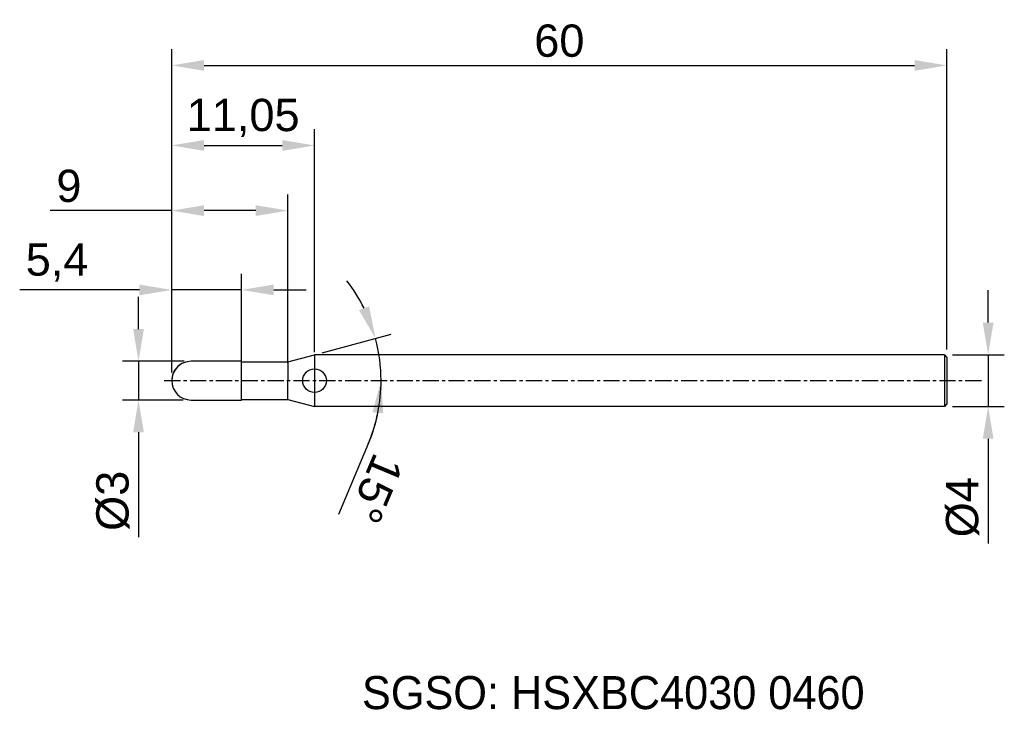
# Model space of a CAD drawing. Header units: millimetres. Extents: x 7880.7 to 7956.9, y 6079.1 to 6132.5.
import ezdxf
from ezdxf.enums import TextEntityAlignment as Align

# ---------------------------------------------------------------- set-up
doc = ezdxf.new("R2010")
doc.units = ezdxf.units.MM
doc.linetypes.add('CENTER', pattern=[2, 1.25, -0.25, 0.25, -0.25])
for name, color, linetype, lineweight in [('1', 4, 'Continuous', 25), ('SK1', 4, 'Continuous', 25), ('SK4', 2, 'Continuous', 25), ('SK6', 5, 'Continuous', 25)]:
    doc.layers.add(name, color=color, linetype=linetype, lineweight=lineweight)
doc.styles.add('MS PGothic', font='txt')
doc.styles.get("Standard").update_dxf_attribs({"font": 'arial.ttf'})
doc.dimstyles.new('ISO-25', dxfattribs={"dimtxt": 2.5, "dimasz": 2.5, "dimexe": 1.25, "dimexo": 0.625, "dimtad": 1, "dimtxsty": 'Standard', "dimcen": 2.5, "dimadec": 0, "dimazin": 0, "dimtfac": 1, "dimtmove": 0, "dimatfit": 3, "dimfxl": 1, "dimarcsym": 0})

# ---------------------------------------------------------------- blocks, each defined once
blk = doc.blocks.new('*D54')
at = {"color": 0, "linetype": 'ByBlock', "lineweight": -2, "transparency": 16777216}
for p, q in [((7955.668, 6109.071), (7955.668, 6111.571)), ((7952.902, 6106.571), (7956.918, 6106.571)), ((7955.668, 6106.571), (7955.668, 6102.571)), ((7952.902, 6102.571), (7956.918, 6102.571)), ((7955.668, 6100.071), (7955.668, 6091.973))]:
    blk.add_line(p, q, dxfattribs=at)
at = {"color": 0, "linetype": 'ByBlock', "transparency": 16777216}
for points in [[(7955.251, 6109.071), (7956.084, 6109.071), (7955.668, 6106.571)], [(7955.251, 6100.071), (7956.084, 6100.071), (7955.668, 6102.571)]]:
    blk.add_solid(points, dxfattribs=at)
at = {"layer": 'Defpoints', "color": 0, "linetype": 'ByBlock', "transparency": 16777216}
for p in [(7952.277, 6106.571), (7952.277, 6102.571), (7955.668, 6102.571)]:
    blk.add_point(p, dxfattribs=at)
at = {"color": 0, "linetype": 'ByBlock', "transparency": 16777216, "insert": (7953.696, 6094.772), "char_height": 2.5, "attachment_point": 5, "rotation": 90}
blk.add_mtext('{\\fArial|b0|i0|c134|p34;%%C}4', dxfattribs=at)
blk = doc.blocks.new('*D51')
at = {"color": 0, "linetype": 'ByBlock', "lineweight": -2, "transparency": 16777216}
for p, q in [((7889.905, 6108.571), (7889.905, 6111.071)), ((7893.442, 6106.071), (7888.655, 6106.071)), ((7889.905, 6106.071), (7889.905, 6103.071)), ((7893.352, 6103.071), (7888.655, 6103.071)), ((7889.905, 6100.571), (7889.905, 6092.462))]:
    blk.add_line(p, q, dxfattribs=at)
at = {"color": 0, "linetype": 'ByBlock', "transparency": 16777216}
for points in [[(7889.489, 6108.571), (7890.322, 6108.571), (7889.905, 6106.071)], [(7889.489, 6100.571), (7890.322, 6100.571), (7889.905, 6103.071)]]:
    blk.add_solid(points, dxfattribs=at)
at = {"layer": 'Defpoints', "color": 0, "linetype": 'ByBlock', "transparency": 16777216}
for p in [(7894.067, 6106.071), (7889.905, 6103.071), (7893.977, 6103.071)]:
    blk.add_point(p, dxfattribs=at)
at = {"color": 0, "linetype": 'ByBlock', "transparency": 16777216, "insert": (7887.934, 6095.267), "char_height": 2.5, "attachment_point": 5, "rotation": 90}
blk.add_mtext('{\\fArial|b0|i0|c134|p34;%%C}3', dxfattribs=at)
blk = doc.blocks.new('*D48')
at = {"color": 0, "linetype": 'ByBlock', "lineweight": -2, "transparency": 16777216}
for p, q in [((7892.477, 6105.196), (7892.477, 6112.846)), ((7897.877, 6105.76), (7897.877, 6112.846)), ((7889.977, 6111.596), (7880.711, 6111.596)), ((7897.877, 6111.596), (7892.477, 6111.596)), ((7900.377, 6111.596), (7902.877, 6111.596))]:
    blk.add_line(p, q, dxfattribs=at)
at = {"color": 0, "linetype": 'ByBlock', "transparency": 16777216}
for points in [[(7889.977, 6112.013), (7889.977, 6111.18), (7892.477, 6111.596)], [(7900.377, 6112.013), (7900.377, 6111.18), (7897.877, 6111.596)]]:
    blk.add_solid(points, dxfattribs=at)
at = {"layer": 'Defpoints', "color": 0, "linetype": 'ByBlock', "transparency": 16777216}
for p in [(7897.877, 6111.596), (7897.877, 6105.135), (7892.477, 6104.571)]:
    blk.add_point(p, dxfattribs=at)
at = {"color": 0, "linetype": 'ByBlock', "transparency": 16777216, "insert": (7883.606, 6113.719), "char_height": 2.5, "attachment_point": 5}
blk.add_mtext('5,4', dxfattribs=at)
blk = doc.blocks.new('*D49')
at = {"color": 0, "linetype": 'ByBlock', "lineweight": -2, "transparency": 16777216}
for p, q in [((7892.477, 6105.196), (7892.477, 6118.989)), ((7901.477, 6105.916), (7901.477, 6118.989)), ((7892.477, 6117.739), (7883.07, 6117.739)), ((7898.977, 6117.739), (7894.977, 6117.739))]:
    blk.add_line(p, q, dxfattribs=at)
at = {"color": 0, "linetype": 'ByBlock', "transparency": 16777216}
for points in [[(7894.977, 6118.156), (7894.977, 6117.323), (7892.477, 6117.739)], [(7898.977, 6118.156), (7898.977, 6117.323), (7901.477, 6117.739)]]:
    blk.add_solid(points, dxfattribs=at)
at = {"layer": 'Defpoints', "color": 0, "linetype": 'ByBlock', "transparency": 16777216}
for p in [(7901.477, 6117.739), (7901.477, 6105.291), (7892.477, 6104.571)]:
    blk.add_point(p, dxfattribs=at)
at = {"color": 0, "linetype": 'ByBlock', "transparency": 16777216, "insert": (7884.517, 6119.641), "char_height": 2.5, "attachment_point": 5}
blk.add_mtext('9', dxfattribs=at)
blk = doc.blocks.new('*D50')
at = {"color": 0, "linetype": 'ByBlock', "lineweight": -2, "transparency": 16777216}
for p, q in [((7892.477, 6105.196), (7892.477, 6124.035)), ((7903.53, 6106.768), (7903.53, 6124.035)), ((7894.977, 6122.785), (7901.03, 6122.785))]:
    blk.add_line(p, q, dxfattribs=at)
at = {"color": 0, "linetype": 'ByBlock', "transparency": 16777216}
for points in [[(7894.977, 6123.201), (7894.977, 6122.368), (7892.477, 6122.785)], [(7901.03, 6123.201), (7901.03, 6122.368), (7903.53, 6122.785)]]:
    blk.add_solid(points, dxfattribs=at)
at = {"layer": 'Defpoints', "color": 0, "linetype": 'ByBlock', "transparency": 16777216}
for p in [(7903.53, 6122.785), (7903.53, 6106.143), (7892.477, 6104.571)]:
    blk.add_point(p, dxfattribs=at)
at = {"color": 0, "linetype": 'ByBlock', "transparency": 16777216, "insert": (7898.004, 6124.912), "char_height": 2.5, "attachment_point": 5}
blk.add_mtext('11,05', dxfattribs=at)
blk = doc.blocks.new('*D52')
at = {"color": 0, "linetype": 'ByBlock', "lineweight": -2, "transparency": 16777216}
for p, q in [((7892.477, 6105.196), (7892.477, 6130.231)), ((7952.477, 6106.996), (7952.477, 6130.231)), ((7894.977, 6128.981), (7949.977, 6128.981))]:
    blk.add_line(p, q, dxfattribs=at)
at = {"color": 0, "linetype": 'ByBlock', "transparency": 16777216}
for points in [[(7894.977, 6129.397), (7894.977, 6128.564), (7892.477, 6128.981)], [(7949.977, 6129.397), (7949.977, 6128.564), (7952.477, 6128.981)]]:
    blk.add_solid(points, dxfattribs=at)
at = {"layer": 'Defpoints', "color": 0, "linetype": 'ByBlock', "transparency": 16777216}
for p in [(7952.477, 6128.981), (7952.477, 6106.371), (7892.477, 6104.571)]:
    blk.add_point(p, dxfattribs=at)
at = {"color": 0, "linetype": 'ByBlock', "transparency": 16777216, "insert": (7922.477, 6130.882), "char_height": 2.5, "attachment_point": 5}
blk.add_mtext('60', dxfattribs=at)
blk = doc.blocks.new('*D55')
at = {"color": 0, "linetype": 'ByBlock', "lineweight": -2, "transparency": 16777216}
for p, q in [((7904.134, 6106.733), (7909.459, 6108.16)), ((7907.691, 6099.67), (7905.391, 6094.216))]:
    blk.add_line(p, q, dxfattribs=at)
for start, end in [(26.37294, 37.74587), (360, 15), (337.14013, 360), (337.25413, 348.62706)]:
    blk.add_arc((7896.066, 6104.571), 12.615, start, end, dxfattribs=at)
at = {"color": 0, "linetype": 'ByBlock', "transparency": 16777216}
for points in [[(7907.758, 6110.322), (7906.979, 6110.028), (7908.252, 6107.836)], [(7908.019, 6102.125), (7908.848, 6102.042), (7908.681, 6104.571)]]:
    blk.add_solid(points, dxfattribs=at)
at = {"layer": 'Defpoints', "color": 0, "linetype": 'ByBlock', "transparency": 16777216}
for p in [(7903.53, 6106.571), (7908.49, 6106.762), (7901.477, 6106.021), (7891.897, 6104.571), (7955.283, 6104.571)]:
    blk.add_point(p, dxfattribs=at)
at = {"color": 0, "linetype": 'ByBlock', "transparency": 16777216, "insert": (7908.293, 6096.205), "char_height": 2.5, "attachment_point": 5, "rotation": 247.14013}
blk.add_mtext('15°', dxfattribs=at)

msp = doc.modelspace()

# ---------------------------------------------------------------- linework, layer by layer
at = {"color": 4, "linetype": 'ByBlock'}
for p, q in [((7901.477, 6106.021), (7903.53, 6106.571)), ((7903.53, 6106.571), (7903.53, 6102.571)), ((7897.877, 6106.071), (7893.977, 6106.071)), ((7897.877, 6103.071), (7897.877, 6106.071)), ((7897.877, 6106.021), (7901.477, 6106.021)), ((7901.477, 6106.021), (7901.477, 6104.571)), ((7901.477, 6103.121), (7901.477, 6104.571)), ((7897.877, 6103.121), (7901.477, 6103.121)), ((7901.477, 6103.121), (7903.53, 6102.571))]:
    msp.add_line(p, q, dxfattribs=at)
msp.add_arc((7893.977, 6104.571), 1.5, 90, 270, dxfattribs=at)
at = {"layer": '1', "color": 4, "linetype": 'Continuous'}
msp.add_circle((7903.53, 6104.571), 0.914, dxfattribs=at)
at = {"layer": 'SK1', "linetype": 'Continuous'}
for p, q in [((7952.277, 6106.571), (7903.53, 6106.571)), ((7952.277, 6106.571), (7952.477, 6106.371)), ((7952.277, 6106.571), (7952.277, 6102.571)), ((7952.477, 6106.371), (7952.477, 6102.771)), ((7952.477, 6102.771), (7952.277, 6102.571)), ((7952.277, 6102.571), (7903.53, 6102.571))]:
    msp.add_line(p, q, dxfattribs=at)
at = {"layer": 'SK1', "color": 4, "linetype": 'Continuous'}
msp.add_line((7893.977, 6103.071), (7897.877, 6103.071), dxfattribs=at)
msp.add_arc((7893.977, 6104.571), 1.5, 90, 180.00001, dxfattribs=at)
at = {"layer": 'SK4', "linetype": 'CENTER'}
msp.add_line((7891.897, 6104.571), (7955.283, 6104.571), dxfattribs=at)

# ---------------------------------------------------------------- texts
at = {"layer": 'SK6', "color": 5, "linetype": 'Continuous', "style": 'MS PGothic'}
msp.add_text('SGSO: HSXBC4030 0460', height=2.55961, dxfattribs=at).set_placement((7907.202, 6078.369), align=Align.BOTTOM_LEFT)

# ---------------------------------------------------------------- dimensions: what is measured, and where the dimension line sits
at = {"linetype": 'ByBlock'}
for base, p2, picture, middle in [((7952.477, 6128.981), (7952.477, 6106.371), '*D52', (7922.477, 6130.882)), ((7903.53, 6122.785), (7903.53, 6106.143), '*D50', (7898.004, 6124.912))]:
    dim = msp.add_linear_dim(base=base, p1=(7892.477, 6104.571), p2=p2, dimstyle='ISO-25', dxfattribs=at)
    dim.commit()
    dim.dimension.update_dxf_attribs({"geometry": picture, "text_midpoint": middle})
for base, p2, picture, middle in [((7901.477, 6117.739), (7901.477, 6105.291), '*D49', (7884.517, 6117.739)), ((7897.877, 6111.596), (7897.877, 6105.135), '*D48', (7883.606, 6111.596))]:
    dim = msp.add_linear_dim(base=base, p1=(7892.477, 6104.571), p2=p2, dimstyle='ISO-25', dxfattribs=at)
    dim.commit()
    dim.dimension.update_dxf_attribs({"geometry": picture, "text_midpoint": middle, "dimtype": 160})
dim = msp.add_angular_dim_2l(base=(7908.49, 6106.762), line1=((7901.477, 6106.021), (7903.53, 6106.571)), line2=((7891.897, 6104.571), (7955.283, 6104.571)), dimstyle='ISO-25', dxfattribs=at)
dim.commit()
dim.dimension.update_dxf_attribs({"geometry": '*D55', "text_midpoint": (7908.293, 6096.205)})
dim = msp.add_linear_dim(base=(7889.905, 6103.071), p1=(7894.067, 6106.071), p2=(7893.977, 6103.071), angle=90, text='{\\fArial|b0|i0|c134|p34;%%C}<>', dimstyle='ISO-25', dxfattribs=at)
dim.commit()
dim.dimension.update_dxf_attribs({"geometry": '*D51', "text_midpoint": (7887.934, 6095.267)})
dim = msp.add_linear_dim(base=(7955.668, 6102.571), p1=(7952.277, 6106.571), p2=(7952.277, 6102.571), angle=90, text='{\\fArial|b0|i0|c134|p34;%%C}<>', dimstyle='ISO-25', dxfattribs=at)
dim.commit()
dim.dimension.update_dxf_attribs({"geometry": '*D54', "text_midpoint": (7955.668, 6094.772), "dimtype": 160})

doc.saveas('drawing.dxf')
